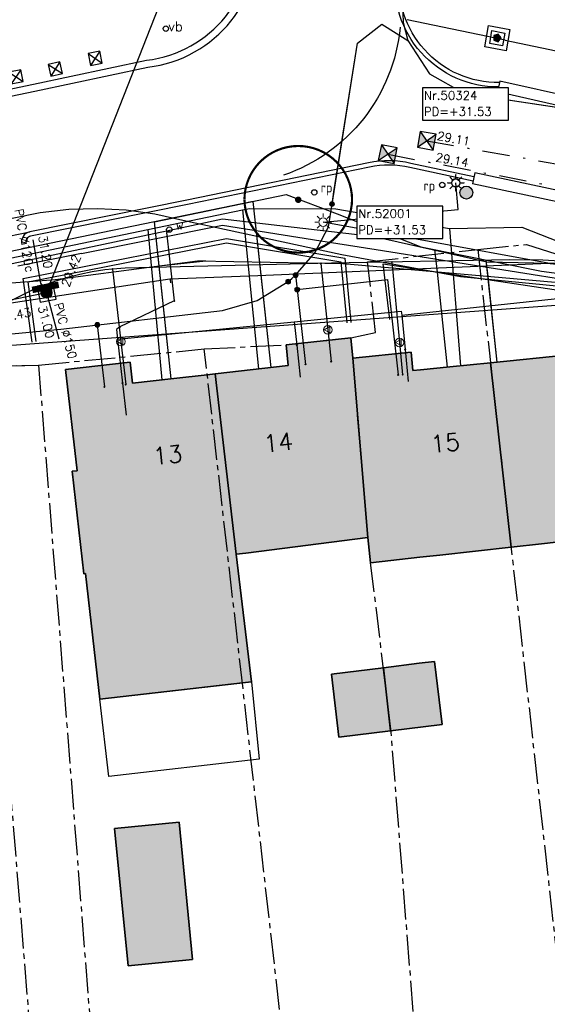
# Model space of a CAD drawing. Header units: metres. Extents: x 202952 to 203755, y 349031 to 349702.
# Tile 44 of 84: x 203344 to 203369, y 349327 to 349373. Entities that reach past the tile are written whole.
import ezdxf
from ezdxf.enums import TextEntityAlignment as Align

# ---------------------------------------------------------------- set-up
doc = ezdxf.new("R2010")
doc.units = ezdxf.units.M
doc.linetypes.add('1-200 CENTER', pattern=[4.28625, 2.8575, -0.47625, 0.47625, -0.47625])
doc.linetypes.add('1-200 DASHDOT', pattern=[2.54, 1.27, -0.635, 0, -0.635])
for name, color, linetype in [('bgt.onbegroeidterreindeel', 252, 'Continuous'), ('PH-BEST-BEBOUWING', 1, 'Continuous'), ('PH-BEST-BEBOUWING-ARCERING', 254, 'Continuous'), ('PH-BEST-HUISNUMMER', 7, 'Continuous'), ('PH-BEST-KADASTRALE-GRENS', 240, '1-200 CENTER'), ('PH-BEST-KL-DATA_EUROFIBER', 115, '1-200 EUROFIBER'), ('PH-BEST-KL-DATA_GEBROERDES van donk', 115, '1-200 DATA'), ('PH-BEST-KL-DATA_KPN', 115, '1-200 TELEFONIE-KPN'), ('PH-BEST-KL-DATA_ZIGGO BV', 115, '1-200 ZIGGO'), ('PH-BEST-KL-GAS_LAGEDRUK_ENEXIS', 115, '1-200 GASLEIDING LAGE DRUK'), ('PH-BEST-KL-LAAGSPANNING-ENEXIS', 115, '1-200 LAAGSPANNING'), ('PH-BEST-KL-WATER-WML', 115, '1-200 WML'), ('PH-BEST-LICHTMAST-HANDHAVENB', 6, 'Continuous'), ('PH-BEST-MUUR-VERWIJDEREN', 1, 'Continuous'), ('PH-BEST-PUT-HANDHAVEN', 44, 'Continuous'), ('PH-BEST-RIO-DICHTSCHUIMEN', 222, '1-200 BATTING'), ('PH-BEST-RIO-HANDHAVEN-DWA', 44, '1-200 DASHDOT'), ('PH-BEST-RIO-HANDHAVEN-RWA', 44, '1-200 DASHDOT'), ('PH-BEST-RIO-TE SCHUIMEN PUT', 222, 'Continuous'), ('PH-BEST-RIO-TEKST VERWIJDEREN RIOOL', 8, 'Continuous'), ('PH-BEST-RIO-TEKST-PUTTENSTAAT', 8, 'Continuous'), ('PH-BEST-RIO-TEKST-VLOEIVLAK', 8, 'Continuous'), ('PH-BEST-RIO-TEKST-VLOEIVLAK TE SCHUIMEN RIOOL', 8, 'Continuous'), ('PH-BEST-RIO-TEKST-VLOEIVLAK TE VERWIJDEREN RIOOL', 8, 'Continuous'), ('PH-BEST-RIO-VERWIJDEREN', 20, '1-200 ZIGZAG'), ('PH-INM-AFSLUITER WATER', 6, 'Continuous'), ('PH-INM-BOOM-VERWIJDEREN', 96, 'Continuous'), ('PH-INM-KANTVERHARDING', 9, 'Continuous'), ('PH-INM-KUNSTOBJECT', 6, 'Continuous'), ('PH-INM-MEUBILAIR-AFZETPAAL-HOUT', 6, 'Continuous'), ('PH-INM-ROUTEPAAL', 6, 'Continuous'), ('PH-INM-VERKEERSBORD', 6, 'Continuous'), ('PH-OPBREEK-BLOEMBAK', 6, 'Continuous'), ('PH-RIO-SCHILDMUUR-PUT', 240, 'Continuous')]:
    doc.layers.add(name, color=color, linetype=linetype)
doc.styles.add('ISO', font='ISO')
doc.styles.add('NLCS-ISO', font='txt')
doc.styles.add('RDL_MAATVOERING', font='romans.shx')
doc.styles.add('ROMANS', font='romans.shx')
doc.linetypes.add('1-200 BATTING', pattern='A,1.27e-05,-0.127,[134,ltypeshp.shx,S=0.127,R=0,X=-0.127,Y=0],-0.254,[134,ltypeshp.shx,S=0.127,R=180,X=0.127,Y=0],-0.127', length=0.508013)
doc.linetypes.add('1-200 DATA', pattern='A,1.5,-0.6,["DATA",ROMANS,S=0.24,R=0,X=-0.5,Y=-0.12],-0.3', length=2.4)
doc.linetypes.add('1-200 EUROFIBER', pattern='A,1.5,-0.6,["EURO",ROMANS,S=0.24,R=0,X=-0.5,Y=-0.12],-0.65', length=2.75)
doc.linetypes.add('1-200 GASLEIDING LAGE DRUK', pattern='A,1.5,-0.6,["GAS LD",ROMANS,S=0.24,R=0,X=-0.5,Y=-0.12],-1', length=3.1)
doc.linetypes.add('1-200 LAAGSPANNING', pattern='A,1.5,-0.6,["LS",ROMANS,S=0.24,R=0,X=-0.45,Y=-0.12],-0.05', length=2.15)
doc.linetypes.add('1-200 TELEFONIE-KPN', pattern='A,1.5,-0.6,["KPN",ROMANS,S=0.24,R=0,X=-0.5,Y=-0.12],-0.3', length=2.4)
doc.linetypes.add('1-200 WML', pattern='A,1.5,-0.6,["WML",ROMANS,S=0.24,R=0,X=-0.5,Y=-0.12],-0.3', length=2.4)
doc.linetypes.add('1-200 ZIGGO', pattern='A,1.5,-0.6,["ZIGGO",ROMANS,S=0.24,R=0,X=-0.5,Y=-0.12],-0.65', length=2.75)
doc.linetypes.add('1-200 ZIGZAG', pattern='A,0.0001016,-0.2032,[131,ltypeshp.shx,S=0.2032,R=0,X=-0.2032,Y=0],-0.4064,[131,ltypeshp.shx,S=0.2032,R=180,X=0.2032,Y=0],-0.2032', length=0.812902)

# ---------------------------------------------------------------- blocks, each defined once
blk = doc.blocks.new('SKL-WTB_HULP_MOF-SO')
at = {"linetype": 'ByBlock', "lineweight": 18}
h = blk.add_hatch(color=0, dxfattribs=at)
h.dxf.hatch_style = 1
h.paths.add_polyline_path([(-0.5625, 0, 1), (0.5625, 0, 1)])
at = {"color": 0, "linetype": 'ByBlock', "lineweight": 18}
blk.add_circle((0, 0), 0.5625, dxfattribs=at)
at = {"color": 0, "linetype": 'ByBlock', "lineweight": 18, "style": 'NLCS-ISO', "flags": 1}
for tag, p in [('TYPE', (1.5, 0)), ('OMSCHRIJVING', (1.5, -3)), ('LABEL', (1.5, -1.5))]:
    blk.add_attdef(tag, p, '', height=1, dxfattribs=at)
blk = doc.blocks.new('SKL-WTB_HULP_OVERIG-SO')
at = {"color": 0, "linetype": 'ByBlock', "lineweight": 18}
for points in [[(-0.14, 0.14), (0.14, -0.14)], [(0.14, 0.14), (-0.14, -0.14)]]:
    blk.add_lwpolyline(points, dxfattribs=at)
at = {"color": 0, "linetype": 'ByBlock', "lineweight": 18, "style": 'NLCS-ISO', "flags": 1}
for tag, p in [('TYPE', (1.5, 0)), ('OMSCHRIJVING', (1.5, -3)), ('LABEL', (1.5, -1.5))]:
    blk.add_attdef(tag, p, '', height=1, dxfattribs=at)
blk = doc.blocks.new('SKL-ET_OV_LICHTMAST-SO')
at = {"color": 0, "linetype": 'ByBlock', "lineweight": 18}
for points in [[(-1.25, 0), (-2, 0)], [(-1.41, 1.41), (-0.88, 0.88)], [(0, 2), (0, 1.25)], [(0.88, 0.88), (1.41, 1.41)], [(2, 0), (1.25, 0)], [(-1.41, -1.41), (-0.88, -0.88)], [(0, -1.25), (0, -2)], [(0.88, -0.88), (1.41, -1.41)]]:
    blk.add_lwpolyline(points, dxfattribs=at)
blk.add_circle((0, 0), 1, dxfattribs=at)
blk = doc.blocks.new('SKL-WTB_HULP_VERLOOP-SO')
at = {"color": 0, "linetype": 'ByBlock', "lineweight": 18}
for points in [[(0.44, 0.72), (-0.88, 0)], [(0.44, -0.72), (-0.88, 0)], [(0.44, -0.72), (0.44, 0.72)]]:
    blk.add_lwpolyline(points, dxfattribs=at)
blk.add_circle((0, 0), 1, dxfattribs=at)
at = {"color": 0, "linetype": 'ByBlock', "lineweight": 18, "style": 'NLCS-ISO', "flags": 1}
for tag, p in [('TYPE', (1.5, 0)), ('OMSCHRIJVING', (1.5, -3)), ('LABEL', (1.5, -1.5))]:
    blk.add_attdef(tag, p, '', height=1, dxfattribs=at)
blk = doc.blocks.new('65')
at = {"color": 0}
blk.add_circle((0, 0), 0.25, dxfattribs=at)
at = {"color": 0, "style": 'ISO'}
blk.add_attdef('65', (0.6, 0), '', height=0.9, dxfattribs=at)
blk = doc.blocks.new('SIE-WEG_PAAL_HOUT')
for p, q in [((-0.1875, 0.1875), (0.1875, -0.1875)), ((0.1875, 0.1875), (-0.1875, -0.1875))]:
    blk.add_line(p, q)
at = {"flags": 128}
blk.add_lwpolyline([(-0.1875, -0.1875), (0.1875, -0.1875), (0.1875, 0.1875), (-0.1875, 0.1875)], close=True, dxfattribs=at)
blk = doc.blocks.new('77')
at = {"color": 0}
blk.add_circle((0, 0), 0.25, dxfattribs=at)
at = {"color": 0, "style": 'ISO'}
blk.add_attdef('77', (0.6, 0), '', height=0.9, dxfattribs=at)
blk = doc.blocks.new('*U26')
h = blk.add_hatch(color=256)
h.paths.add_polyline_path([(0, 0), (-0.375, 0.375), (-0.375, -0.375)])
h.paths.add_polyline_path([(0.375, 0.375), (0, 0), (0.375, -0.375)])
for p, q in [((-0.375, -0.375), (0.375, 0.375)), ((-0.375, 0.375), (0.375, -0.375))]:
    blk.add_line(p, q)
blk.add_lwpolyline([(-0.375, -0.375), (0.375, -0.375), (0.375, 0.375), (-0.375, 0.375)], close=True)
blk = doc.blocks.new('*U43')
at = {"const_width": 0.1}
blk.add_lwpolyline([(-2.5, 0.004, 0.990403), (2.5, 0.03, 0.990403), (-2.5, 0.018)], format="xyb", dxfattribs=at)
at = {"linetype": 'Continuous', "const_width": 0.15}
blk.add_lwpolyline([(-0.075, 0, 1), (0.075, 0, 1)], format="xyb", close=True, dxfattribs=at)
blk = doc.blocks.new('*U49')
h = blk.add_hatch(color=256)
edge = h.paths.add_edge_path()
edge.add_arc((0, 0), 0.252, 0, 360)
blk.add_lwpolyline([(-0.375, -0.375), (0.375, -0.375), (0.375, 0.375), (-0.375, 0.375)], close=True)
blk.add_circle((0, 0), 0.252)
blk = doc.blocks.new('Puttenstaat bestaand')
blk.add_wipeout([(0, 0), (4, 0), (4, 1.5), (0, 1.5)])
blk.add_lwpolyline([(0, 0), (4, 0), (4, 1.5), (0, 1.5)], close=True)
at = {"style": 'ROMANS'}
for tag, p in [('NR', (0.066, 0.955)), ('PD', (0.066, 0.203))]:
    blk.add_attdef(tag, p, '', height=0.4, dxfattribs=at)
blk = doc.blocks.new('Lichtmast 2')
at = {"flags": 128}
for points in [[(-0.5, 0), (-0.25, 0)], [(-0.354, 0.354), (-0.177, 0.177)], [(0, 0.25), (0, 0.5)], [(0.177, 0.177), (0.354, 0.354)], [(0.25, 0), (0.5, 0)], [(-0.354, -0.354), (-0.177, -0.177)], [(0, -0.5), (0, -0.25)], [(0.177, -0.177), (0.354, -0.354)]]:
    blk.add_lwpolyline(points, dxfattribs=at)
blk.add_circle((0, 0), 0.25)
blk = doc.blocks.new('74')
at = {"color": 0}
blk.add_circle((0, 0), 0.25, dxfattribs=at)
at = {"style": 'RDL_MAATVOERING'}
blk.add_text('vb', height=0.9, dxfattribs=at).set_placement((0.228, -0.245))

msp = doc.modelspace()

# ---------------------------------------------------------------- hatches: boundary and pattern name
at = {"layer": 'PH-BEST-BEBOUWING-ARCERING'}
for points in [[(203373.222, 349354.09), (203372.994, 349354.066), (203372.665, 349357.136), (203372.49, 349358.77), (203371.164, 349358.628), (203369.5, 349358.45), (203369.58, 349357.5), (203365.943, 349357.138), (203366.901, 349348.569), (203368.309, 349348.725), (203372.389, 349349.178), (203373.732, 349349.327)], [(203365.944, 349357.138), (203366.902, 349348.569), (203368.31, 349348.725), (203373.733, 349349.327), (203373.223, 349354.09), (203372.995, 349354.066), (203372.666, 349357.136), (203372.491, 349358.77), (203371.165, 349358.628), (203369.501, 349358.45), (203369.581, 349357.5)], [(203359.55, 349357.36), (203359.45, 349358.3), (203356.45, 349357.97), (203356.55, 349357.01), (203353.146, 349356.624), (203354.133, 349348.233), (203354.573, 349348.289), (203360.25, 349349.011)], [(203353.147, 349356.624), (203354.134, 349348.233), (203360.251, 349349.011), (203359.551, 349357.36), (203359.451, 349358.3), (203356.451, 349357.97), (203356.551, 349357.01)], [(203365.943, 349357.138), (203364.05, 349356.95), (203362.694, 349356.815), (203362.34, 349356.78), (203362.26, 349357.63), (203359.55, 349357.36), (203360.25, 349349.011), (203360.377, 349347.844), (203362.656, 349348.097), (203363.59, 349348.201), (203366.901, 349348.569)], [(203359.551, 349357.36), (203360.251, 349349.011), (203360.378, 349347.844), (203362.657, 349348.097), (203363.591, 349348.201), (203366.902, 349348.569), (203365.944, 349357.138), (203364.051, 349356.95), (203362.341, 349356.779), (203362.261, 349357.63)], [(203353.146, 349356.624), (203352.784, 349356.583), (203351.237, 349356.408), (203349.31, 349356.19), (203349.2, 349357.16), (203346.2, 349356.82), (203346.736, 349352.119), (203346.507, 349352.093), (203347.05, 349347.333), (203347.135, 349347.344), (203347.801, 349341.501), (203354.415, 349342.253), (203354.833, 349342.301), (203354.133, 349348.233)], [(203347.051, 349347.333), (203347.136, 349347.344), (203347.802, 349341.501), (203354.416, 349342.253), (203354.834, 349342.301), (203354.134, 349348.233), (203353.147, 349356.624), (203351.238, 349356.408), (203349.311, 349356.19), (203349.201, 349357.16), (203346.201, 349356.82), (203346.737, 349352.119)]]:
    msp.add_hatch(color=256, dxfattribs=at).paths.add_polyline_path(points)
for points in [[(203360.969, 349342.961), (203362.635, 349343.165), (203363.344, 349343.253), (203363.699, 349340.316), (203361.299, 349340.023)], [(203361.299, 349340.023), (203358.9, 349339.731), (203358.558, 349342.665), (203360.969, 349342.961)], [(203351.475, 349335.778), (203352.106, 349329.398), (203349.108, 349329.102), (203348.477, 349335.482)]]:
    msp.add_hatch(color=256, dxfattribs=at).paths.add_polyline_path(points, flags=17)
at = {"layer": 'PH-INM-KUNSTOBJECT', "ltscale": 0.2, "true_color": 0x9bb8d3}
h = msp.add_hatch(color=9, dxfattribs=at)
h.dxf.hatch_style = 1
h.paths.add_polyline_path([(203366.434, 349372.241), (203366.304, 349372.42), (203366.093, 349372.352), (203366.093, 349372.13), (203366.304, 349372.061)])
at = {"layer": 'PH-OPBREEK-BLOEMBAK', "true_color": 0x9bb8d3, "transparency": 33554687}
h = msp.add_hatch(color=9, dxfattribs=at)
h.dxf.hatch_style = 1
edge = h.paths.add_edge_path()
edge.add_arc((203364.824, 349365.052), 0.3, 0, 360)

# ---------------------------------------------------------------- linework, layer by layer
at = {"layer": 'bgt.onbegroeidterreindeel'}
msp.add_line((203342.032, 349356.961), (203344.947, 349357.028), dxfattribs=at)
msp.add_lwpolyline([(203369.58, 349357.5), (203365.943, 349357.138), (203365.943, 349357.138), (203364.05, 349356.95), (203362.694, 349356.815), (203362.34, 349356.78), (203362.26, 349357.63), (203359.55, 349357.36), (203359.45, 349358.3), (203356.45, 349357.97), (203356.55, 349357.01), (203353.146, 349356.624), (203352.784, 349356.583), (203351.237, 349356.408), (203349.31, 349356.19), (203349.2, 349357.16), (203346.2, 349356.82), (203346.736, 349352.119), (203346.507, 349352.093), (203347.05, 349347.333), (203347.135, 349347.344), (203347.801, 349341.501), (203354.415, 349342.253), (203354.833, 349342.301), (203354.133, 349348.233), (203354.573, 349348.289), (203360.25, 349349.011), (203360.377, 349347.844), (203362.656, 349348.097), (203363.59, 349348.201), (203366.901, 349348.569), (203368.309, 349348.725), (203372.389, 349349.178)], dxfattribs=at)
for points in [[(203361.299, 349340.023), (203363.699, 349340.316), (203363.344, 349343.253), (203362.635, 349343.165), (203360.969, 349342.961), (203358.558, 349342.665), (203358.9, 349339.731), (203361.299, 349340.023)], [(203351.475, 349335.778), (203348.477, 349335.482), (203349.108, 349329.102), (203352.106, 349329.398), (203351.475, 349335.778)]]:
    msp.add_lwpolyline(points, close=True, dxfattribs=at)
at = {"layer": 'PH-BEST-BEBOUWING'}
for points in [[(203365.943, 349357.138), (203369.58, 349357.5), (203369.5, 349358.45), (203371.164, 349358.628), (203372.49, 349358.77), (203372.665, 349357.136), (203372.994, 349354.066), (203373.222, 349354.09), (203373.732, 349349.327), (203372.389, 349349.178), (203368.309, 349348.725), (203366.901, 349348.569), (203365.943, 349357.138)], [(203353.146, 349356.624), (203356.55, 349357.01), (203356.45, 349357.97), (203359.45, 349358.3), (203359.55, 349357.36), (203360.25, 349349.011), (203354.573, 349348.289), (203354.133, 349348.233), (203353.146, 349356.624)], [(203359.55, 349357.36), (203362.26, 349357.63), (203362.34, 349356.78), (203362.694, 349356.815), (203364.05, 349356.95), (203365.943, 349357.138), (203366.901, 349348.569), (203363.59, 349348.201), (203362.656, 349348.097), (203360.377, 349347.844), (203360.25, 349349.011), (203359.55, 349357.36)], [(203354.133, 349348.233), (203354.833, 349342.301), (203354.415, 349342.253), (203347.801, 349341.501), (203347.135, 349347.344), (203347.05, 349347.333), (203346.507, 349352.093), (203346.736, 349352.119), (203346.2, 349356.82), (203349.2, 349357.16), (203349.31, 349356.19), (203351.237, 349356.408), (203352.784, 349356.583), (203353.146, 349356.624), (203354.133, 349348.233)], [(203360.969, 349342.961), (203362.635, 349343.165), (203363.344, 349343.253), (203363.699, 349340.316), (203361.299, 349340.023), (203360.969, 349342.961)], [(203361.299, 349340.023), (203358.9, 349339.731), (203358.558, 349342.665), (203360.969, 349342.961), (203361.299, 349340.023)], [(203347.801, 349341.501), (203354.833, 349342.301), (203355.202, 349338.704), (203348.212, 349337.897), (203347.801, 349341.501)], [(203351.475, 349335.778), (203352.106, 349329.398), (203349.108, 349329.102), (203348.477, 349335.482), (203351.475, 349335.778)]]:
    msp.add_lwpolyline(points, close=True, dxfattribs=at)
at = {"layer": 'PH-BEST-KADASTRALE-GRENS', "ltscale": 0.5}
for p, q in [((203365.354, 349362.406), (203371.31, 349309.124)), ((203344.947, 349357.028), (203352.648, 349357.781)), ((203342.032, 349356.961), (203344.947, 349357.028)), ((203342.032, 349356.961), (203344.758, 349323.453)), ((203344.947, 349357.028), (203348.21, 349315.43))]:
    msp.add_line(p, q, dxfattribs=at)
for points in [[(203359.45, 349358.3), (203360.606, 349358.548), (203360.231, 349361.834), (203365.354, 349362.406)], [(203365.354, 349362.406), (203367.622, 349362.643), (203375.237, 349360.149)], [(203348.513, 349311.756), (203367.371, 349313.85), (203367.056, 349316.732), (203363.21, 349316.301), (203361.314, 349340.11), (203360.377, 349347.844), (203360.25, 349349.011), (203359.55, 349357.36), (203359.45, 349358.3)], [(203352.648, 349357.781), (203356.45, 349357.97), (203359.45, 349358.3)], [(203348.21, 349315.43), (203357.356, 349316.421), (203352.648, 349357.781)]]:
    msp.add_lwpolyline(points, dxfattribs=at)
at = {"layer": 'PH-BEST-KL-DATA_EUROFIBER'}
for points in [[(203346.939, 349362.218), (203353.493, 349363.537), (203358.057, 349362.81)], [(203358.057, 349362.81), (203360.629, 349362.4)], [(203360.629, 349362.4), (203369.967, 349360.911), (203371.245, 349360.904)], [(203346.939, 349362.218), (203343.987, 349361.624)]]:
    msp.add_lwpolyline(points, dxfattribs=at)
at = {"layer": 'PH-BEST-KL-DATA_GEBROERDES van donk'}
for points in [[(203311.446, 349355.329), (203315.289, 349356.126), (203317.836, 349356.654), (203332.607, 349359.718), (203334.32, 349360.073), (203339.529, 349361.154), (203339.529, 349361.153), (203340.556, 349361.367), (203350.024, 349363.33), (203354.427, 349364.243), (203354.746, 349364.31)], [(203354.427, 349364.243), (203355.171, 349356.854)], [(203354.746, 349364.31), (203358.76, 349364.301)], [(203358.76, 349364.301), (203364.038, 349363.384), (203367.405, 349363.447), (203370.365, 349362.286), (203370.688, 349358.577)], [(203350.024, 349363.33), (203350.678, 349356.345)], [(203364.038, 349363.384), (203364.546, 349356.999)]]:
    msp.add_lwpolyline(points, dxfattribs=at)
at = {"layer": 'PH-BEST-KL-DATA_KPN'}
for points in [[(203326.211, 349356.671), (203329.124, 349357.397), (203331.973, 349358.344), (203334.741, 349359.505), (203337.413, 349360.874), (203339.973, 349362.443), (203341.179, 349363.019), (203342.428, 349363.493), (203343.713, 349363.861), (203345.023, 349364.122), (203346.351, 349364.274), (203347.687, 349364.315), (203349.021, 349364.245), (203350.345, 349364.065), (203351.65, 349363.776), (203359.036, 349362.178), (203364.55, 349361.148), (203370.134, 349360.606), (203375.743, 349360.556)], [(203326.211, 349356.671), (203372.35, 349360.062), (203375.743, 349360.556)]]:
    msp.add_lwpolyline(points, dxfattribs=at)
at = {"layer": 'PH-BEST-KL-DATA_ZIGGO BV'}
for points in [[(203351.115, 349356.394), (203350.332, 349363.695), (203356.452, 349364.958), (203358.816, 349364.065), (203362.702, 349362.534), (203368.317, 349361.394)], [(203354.924, 349364.642), (203350.332, 349363.695)], [(203355.751, 349356.92), (203354.924, 349364.642)], [(203355.228, 349361.808), (203354.924, 349364.642)], [(203350.332, 349363.695), (203332.309, 349359.976)], [(203350.554, 349361.631), (203350.332, 349363.695)], [(203363.476, 349361.349), (203363.364, 349362.4)], [(203352.712, 349361.858), (203352.334, 349361.866), (203345.724, 349360.993)], [(203352.712, 349361.858), (203350.554, 349361.631)], [(203369.299, 349360.842), (203359.085, 349361.731), (203352.334, 349361.866)], [(203365.833, 349361.144), (203365.75, 349361.915)], [(203366.259, 349357.17), (203365.75, 349361.915)], [(203351.115, 349356.394), (203350.554, 349361.631)], [(203355.751, 349356.92), (203355.228, 349361.808)], [(203368.317, 349361.394), (203378.196, 349360.073), (203379.038, 349360.03)], [(203345.724, 349360.993), (203332.309, 349359.976)], [(203363.949, 349356.94), (203363.476, 349361.349)], [(203366.259, 349357.17), (203365.833, 349361.144)]]:
    msp.add_lwpolyline(points, dxfattribs=at)
at = {"layer": 'PH-BEST-KL-GAS_LAGEDRUK_ENEXIS'}
for points in [[(203395.198, 349357.796), (203382.204, 349360.129), (203375.723, 349361.156), (203369.951, 349361.817), (203368.381, 349361.911), (203366.808, 349361.929), (203358.564, 349361.768), (203348.969, 349361.541), (203348.383, 349361.497), (203348.02, 349361.456), (203347.439, 349361.367), (203346.863, 349361.249), (203346.293, 349361.104), (203345.731, 349360.932), (203345.231, 349360.753), (203344.739, 349360.553), (203343.783, 349360.08), (203342.798, 349359.673)], [(203348.383, 349361.497), (203348.77, 349358.12)], [(203358.066, 349361.756), (203358.388, 349358.675)], [(203361.361, 349361.824), (203361.713, 349358.078)], [(203358.388, 349358.675), (203358.547, 349357.195)], [(203348.77, 349358.12), (203348.996, 349356.13)], [(203361.713, 349358.078), (203361.862, 349356.585)]]:
    msp.add_lwpolyline(points, dxfattribs=at)
at = {"layer": 'PH-BEST-KL-LAAGSPANNING-ENEXIS'}
for points in [[(203361.867, 349384.02), (203361.849, 349373.819), (203361.889, 349372.955)], [(203359.77, 349371.997), (203360.895, 349372.889), (203362.11, 349372.119)], [(203361.889, 349372.955), (203362.11, 349372.119), (203363.107, 349370.574)], [(203358.582, 349364.516), (203359.77, 349371.997)], [(203358.672, 349365.086), (203359.77, 349371.997)], [(203363.107, 349370.574), (203364.713, 349369.678), (203369.331, 349368.975)], [(203364.713, 349369.678), (203376.285, 349367.917)], [(203358.176, 349363.674), (203364.448, 349364.264), (203364.331, 349365.502)], [(203358.582, 349364.516), (203358.672, 349365.086)], [(203356.546, 349360.911), (203356.721, 349361.059), (203356.891, 349361.214), (203357.776, 349362.253), (203358.416, 349363.459), (203358.582, 349364.516)], [(203373.454, 349360.882), (203358.176, 349363.674)], [(203356.891, 349361.214), (203356.965, 349360.542)], [(203356.965, 349360.542), (203361.165, 349361.003), (203361.651, 349356.573)], [(203221.276, 349334.436), (203222.176, 349334.923), (203223.135, 349335.278), (203233.864, 349337.764), (203264.465, 349344.162), (203267.918, 349344.609), (203274.638, 349345.989), (203283.596, 349347.879), (203292.786, 349349.691), (203298.425, 349350.751), (203305.758, 349352.217), (203311.61, 349353.417), (203318.148, 349354.475), (203326.292, 349355.976), (203340.265, 349358.152), (203345.984, 349358.707), (203353.494, 349359.562), (203355.111, 349360.031), (203356.546, 349360.911)], [(203356.965, 349360.542), (203357.348, 349357.063)], [(203347.677, 349358.9), (203348.003, 349356.018)]]:
    msp.add_lwpolyline(points, dxfattribs=at)
at = {"layer": 'PH-BEST-KL-WATER-WML'}
for points in [[(203294.515, 349351.67), (203304.143, 349353.705), (203304.623, 349353.803), (203309.537, 349354.802), (203317.583, 349356.439), (203341.281, 349361.259), (203341.475, 349361.299), (203341.533, 349361.31), (203343.72, 349361.755), (203350.595, 349363.209), (203351.05, 349363.305), (203353.495, 349363.823), (203360.553, 349363.01), (203365.768, 349361.838), (203367.953, 349361.788), (203372.509, 349361.6), (203372.623, 349361.607), (203372.737, 349361.58), (203374.174, 349361.418), (203374.276, 349362.009)], [(203351.05, 349363.305), (203351.009, 349363.276), (203350.887, 349363.19), (203350.979, 349362.395), (203351.254, 349360.011)], [(203254.603, 349342.17), (203259.119, 349343.136), (203264.639, 349344.307), (203271.027, 349345.651), (203277.968, 349347.094), (203284.704, 349348.477), (203288.153, 349349.179), (203294.738, 349350.503), (203301.068, 349351.756), (203304.908, 349352.505), (203308.903, 349353.276), (203313.227, 349354.098), (203315.362, 349354.428), (203331.262, 349358.045), (203351.052, 349361.047), (203355.137, 349361.195), (203371.569, 349361.889)], [(203351.052, 349361.047), (203351.057, 349360.997), (203351.072, 349360.848)], [(203361.82, 349359.346), (203369.774, 349360.197), (203369.891, 349359.103)], [(203351.254, 349360.011), (203348.728, 349358.802)], [(203356.824, 349359.049), (203361.8, 349359.545), (203361.82, 349359.346)], [(203361.82, 349359.346), (203361.978, 349357.754)], [(203348.728, 349358.802), (203348.57, 349358.679), (203348.615, 349358.231)], [(203348.615, 349358.231), (203356.824, 349359.049)], [(203356.824, 349359.049), (203356.945, 349357.956)], [(203348.615, 349358.231), (203348.846, 349356.194)], [(203356.945, 349357.956), (203357.109, 349356.465)], [(203361.978, 349357.754), (203362.127, 349356.261)], [(203348.846, 349356.194), (203349.015, 349354.704)]]:
    msp.add_lwpolyline(points, dxfattribs=at)
at = {"layer": 'PH-BEST-MUUR-VERWIJDEREN'}
for points in [[(203365.849, 349372.813), (203366.841, 349372.63), (203366.671, 349371.646), (203365.678, 349371.829)], [(203366.011, 349372.58), (203366.61, 349372.469), (203366.508, 349371.879), (203365.909, 349371.99)]]:
    msp.add_lwpolyline(points, close=True, dxfattribs=at)
at = {"layer": 'PH-BEST-RIO-DICHTSCHUIMEN'}
msp.add_line((203281.475, 349347.724), (203345.318, 349360.398), dxfattribs=at)
at = {"layer": 'PH-BEST-RIO-HANDHAVEN-DWA'}
msp.add_line((203362.982, 349367.459), (203419.664, 349357.376), dxfattribs=at)
at = {"layer": 'PH-BEST-RIO-HANDHAVEN-RWA'}
msp.add_line((203361.172, 349366.835), (203416.704, 349356.16), dxfattribs=at)
at = {"layer": 'PH-BEST-RIO-VERWIJDEREN'}
msp.add_line((203345.318, 349360.398), (203358.487, 349393.973), dxfattribs=at)
for points in [[(203344.674, 349362.849), (203345.035, 349360.84), (203345.318, 349360.398)], [(203345.318, 349360.398), (203345.885, 349358.255)]]:
    msp.add_lwpolyline(points, dxfattribs=at)
at = {"layer": 'PH-INM-KANTVERHARDING'}
for p, q in [((203366.381, 349370.235), (203366.266, 349369.728)), ((203365.218, 349365.967), (203365.109, 349365.459)), ((203369.156, 349365.125), (203365.218, 349365.967)), ((203369.048, 349364.616), (203365.109, 349365.459)), ((203339.405, 349362.167), (203344.536, 349363.222)), ((203344.364, 349362.687), (203344.171, 349362.635))]:
    msp.add_line(p, q, dxfattribs=at)
at = {"layer": 'PH-INM-KANTVERHARDING', "flags": 128}
for points in [[(203366.319, 349369.963, -0.214736), (203362.722, 349371.564, -0.211559), (203361.53, 349375.26), (203361.539, 349385.028), (203361.57, 349396.553), (203361.591, 349404.749)], [(203336.207, 349368.315), (203344.713, 349370.091), (203349.969, 349371.205, 0.405928), (203354.843, 349377.224), (203354.917, 349388.753)], [(203336.275, 349367.992), (203344.781, 349369.768), (203350.023, 349370.879, 0.40438), (203355.173, 349377.238), (203355.247, 349388.751)], [(203361.745, 349372.739, -0.295294), (203356.33, 349365.859)], [(203365.178, 349365.778), (203362.242, 349366.41, 0.110497), (203360.279, 349366.436), (203351.833, 349364.695), (203344.536, 349363.222, 0.434618), (203344.171, 349362.635)], [(203365.136, 349365.582), (203362.198, 349366.215, 0.110642), (203360.32, 349366.24), (203351.873, 349364.499), (203344.575, 349363.026, 0.434967), (203344.364, 349362.687, 0.226363)]]:
    msp.add_lwpolyline(points, format="xyb", dxfattribs=at)
at = {"layer": 'PH-INM-KANTVERHARDING'}
msp.add_lwpolyline([(203366.364, 349370.164, -0.217373), (203362.872, 349371.697, -0.212145), (203361.73, 349375.249), (203361.739, 349385.028), (203361.77, 349396.552), (203361.809, 349404.751)], format="xyb", dxfattribs=at)
at = {"layer": 'PH-INM-KANTVERHARDING', "flags": 128}
for points in [[(203366.621, 349372.132), (203362.067, 349373.078)], [(203366.621, 349372.132), (203381.143, 349369.104)], [(203403.445, 349362.376), (203392.617, 349364.686), (203379.827, 349367.386), (203369.983, 349369.418), (203366.381, 349370.235)], [(203403.337, 349361.867), (203392.509, 349364.178), (203379.72, 349366.877), (203369.873, 349368.91), (203366.266, 349369.728)], [(203344.644, 349358.098), (203344.237, 349361.057), (203353.681, 349362.913), (203359.171, 349362.004), (203359.462, 349359.017)], [(203344.842, 349358.125), (203344.461, 349360.898), (203353.684, 349362.71), (203358.986, 349361.831), (203359.263, 349358.997)], [(203361.274, 349359.158), (203360.96, 349361.734), (203370.148, 349360.356), (203375.716, 349359.826)]]:
    msp.add_lwpolyline(points, dxfattribs=at)
at = {"layer": 'PH-INM-KUNSTOBJECT', "ltscale": 0.2}
msp.add_lwpolyline([(203366.434, 349372.241), (203366.304, 349372.42), (203366.093, 349372.352), (203366.093, 349372.13), (203366.304, 349372.061)], close=True, dxfattribs=at)
at = {"layer": 'PH-OPBREEK-BLOEMBAK', "ltscale": 0.25}
msp.add_circle((203364.824, 349365.052), 0.3, dxfattribs=at)
at = {"layer": 'PH-RIO-SCHILDMUUR-PUT', "const_width": 0.3}
msp.add_lwpolyline([(203345.882, 349360.766), (203344.656, 349360.524)], dxfattribs=at)

# ---------------------------------------------------------------- block references
at = {"layer": 'PH-BEST-KL-GAS_LAGEDRUK_ENEXIS', "xscale": 0.2, "yscale": 0.2, "zscale": 0.2}
for name, p in [('SKL-WTB_HULP_OVERIG-SO', (203361.361, 349361.824)), ('SKL-WTB_HULP_OVERIG-SO', (203361.361, 349361.824)), ('SKL-WTB_HULP_OVERIG-SO', (203348.383, 349361.497)), ('SKL-WTB_HULP_OVERIG-SO', (203348.383, 349361.497)), ('SKL-WTB_HULP_OVERIG-SO', (203358.066, 349361.756)), ('SKL-WTB_HULP_OVERIG-SO', (203358.066, 349361.756)), ('SKL-WTB_HULP_VERLOOP-SO', (203358.388, 349358.675)), ('SKL-WTB_HULP_VERLOOP-SO', (203348.77, 349358.12)), ('SKL-WTB_HULP_VERLOOP-SO', (203361.713, 349358.078)), ('SKL-WTB_HULP_OVERIG-SO', (203358.547, 349357.195)), ('SKL-WTB_HULP_OVERIG-SO', (203361.862, 349356.585)), ('SKL-WTB_HULP_OVERIG-SO', (203348.996, 349356.13))]:
    msp.add_blockref(name, p, dxfattribs=at)
at = {"layer": 'PH-BEST-KL-LAAGSPANNING-ENEXIS', "xscale": 0.2, "yscale": 0.2, "zscale": 0.2}
for name, p in [('SKL-ET_OV_LICHTMAST-SO', (203364.331, 349365.502)), ('SKL-WTB_HULP_MOF-SO', (203358.582, 349364.516)), ('SKL-ET_OV_LICHTMAST-SO', (203358.176, 349363.674)), ('SKL-WTB_HULP_MOF-SO', (203356.546, 349360.911)), ('SKL-WTB_HULP_MOF-SO', (203356.891, 349361.214)), ('SKL-WTB_HULP_MOF-SO', (203356.965, 349360.542)), ('SKL-WTB_HULP_MOF-SO', (203347.677, 349358.9)), ('SKL-WTB_HULP_OVERIG-SO', (203357.348, 349357.063)), ('SKL-WTB_HULP_OVERIG-SO', (203361.651, 349356.573)), ('SKL-WTB_HULP_OVERIG-SO', (203348.003, 349356.018))]:
    msp.add_blockref(name, p, dxfattribs=at)
at = {"layer": 'PH-BEST-KL-WATER-WML', "xscale": 0.2, "yscale": 0.2, "zscale": 0.2}
for p in [(203351.254, 349360.011), (203348.728, 349358.802), (203356.945, 349357.956), (203361.978, 349357.754), (203348.846, 349356.194)]:
    msp.add_blockref('SKL-WTB_HULP_OVERIG-SO', p, dxfattribs=at)
at = {"layer": 'PH-BEST-LICHTMAST-HANDHAVENB', "xscale": 0.75, "yscale": 0.75, "zscale": 0.75}
msp.add_blockref('Lichtmast 2', (203364.331, 349365.502), dxfattribs=at)
at = {"layer": 'PH-BEST-PUT-HANDHAVEN'}
for p, rotation in [((203362.982, 349367.459), 349.9131529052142), ((203361.172, 349366.835), 349.1183702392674)]:
    msp.add_blockref('*U26', p, dxfattribs=dict(at, rotation=rotation))
at = {"layer": 'PH-BEST-RIO-TE SCHUIMEN PUT', "rotation": 11.22745250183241}
msp.add_blockref('*U49', (203345.318, 349360.398), dxfattribs=at)
at = {"layer": 'PH-INM-AFSLUITER WATER', "xscale": 0.5, "yscale": 0.5, "zscale": 0.5}
msp.add_blockref('65', (203351.023, 349363.328), dxfattribs=at).add_auto_attribs({'65': 'w'})
at = {"layer": 'PH-INM-BOOM-VERWIJDEREN'}
msp.add_blockref('*U43', (203357.013, 349364.717), dxfattribs=at)
at = {"layer": 'PH-INM-MEUBILAIR-AFZETPAAL-HOUT', "xscale": 1.5, "yscale": 1.5, "zscale": 1.5}
for p, rotation in [((203347.578, 349371.296), 11.20455174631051), ((203345.729, 349370.794), 12.75060154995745), ((203343.899, 349370.433), 11.00036436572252)]:
    msp.add_blockref('SIE-WEG_PAAL_HOUT', p, dxfattribs=dict(at, rotation=rotation))
at = {"layer": 'PH-INM-ROUTEPAAL'}
ref = msp.add_blockref('77', (203363.701, 349365.406), dxfattribs=dict(at, xscale=0.5, yscale=0.5, zscale=0.5))
ref.add_attrib('77', 'rp', (203362.835, 349365.144), dxfattribs={"layer": '0', "color": 0, "height": 0.45, "style": 'ISO'})
at = {"layer": 'PH-INM-ROUTEPAAL', "xscale": 0.5, "yscale": 0.5, "zscale": 0.5}
msp.add_blockref('77', (203357.758, 349365.06), dxfattribs=at).add_auto_attribs({'77': 'rp'})
at = {"layer": 'PH-INM-VERKEERSBORD', "xscale": 0.5, "yscale": 0.5, "zscale": 0.5}
msp.add_blockref('74', (203350.861, 349372.673), dxfattribs=at)

# ---------------------------------------------------------------- texts
at = {"layer": 'PH-BEST-HUISNUMMER', "style": 'ROMANS'}
for s, rotation, p in [('14', 6.4, (203356.085, 349353.435)), ('15', 5.7, (203363.843, 349353.412)), ('13', 6.4, (203350.944, 349352.852))]:
    msp.add_text(s, height=0.8, rotation=rotation, dxfattribs=at).set_placement(p, align=Align.MIDDLE_CENTER)
at = {"layer": 'PH-BEST-RIO-TEKST VERWIJDEREN RIOOL', "style": 'ROMANS'}
for s, rotation, p in [('PVC %%C120c', 280.1897, (203343.831, 349364.257)), ('PVC %%C150', 284.8033, (203345.663, 349359.871))]:
    msp.add_text(s, height=0.4, rotation=rotation, dxfattribs=at).set_placement(p)
at = {"layer": 'PH-BEST-RIO-TEKST-VLOEIVLAK', "style": 'ROMANS'}
for s, p in [('29.11', (203363.44, 349367.506)), ('29.14', (203363.37, 349366.513))]:
    msp.add_text(s, height=0.4, rotation=349.343, dxfattribs=at).set_placement(p)
at = {"layer": 'PH-BEST-RIO-TEKST-VLOEIVLAK TE SCHUIMEN RIOOL', "style": 'ROMANS'}
msp.add_text('29.43', height=0.4, rotation=11.2275, dxfattribs=at).set_placement((203343.04, 349359.398), align=Align.TOP_LEFT)
msp.add_text('31.00', height=0.4, rotation=284.8033, dxfattribs=at).set_placement((203344.912, 349359.73))
at = {"layer": 'PH-BEST-RIO-TEKST-VLOEIVLAK TE VERWIJDEREN RIOOL', "style": 'ROMANS'}
msp.add_text('31.20', height=0.4, rotation=280.1828, dxfattribs=at).set_placement((203344.934, 349363.016))
msp.add_text('29.42', height=0.4, rotation=68.5851, dxfattribs=at).set_placement((203345.987, 349360.774), align=Align.TOP_LEFT)

# ---------------------------------------------------------------- next in the draw order: block references
at = {"layer": 'PH-BEST-RIO-TEKST-PUTTENSTAAT'}
for p, values in [((203362.784, 349368.415), {'PD': 'PD=+31.53', 'NR': 'Nr.50324'}), ((203359.732, 349362.917), {'PD': 'PD=+31.53', 'NR': 'Nr.52001'})]:
    msp.add_blockref('Puttenstaat bestaand', p, dxfattribs=at).add_auto_attribs(values)

doc.saveas('drawing.dxf')
